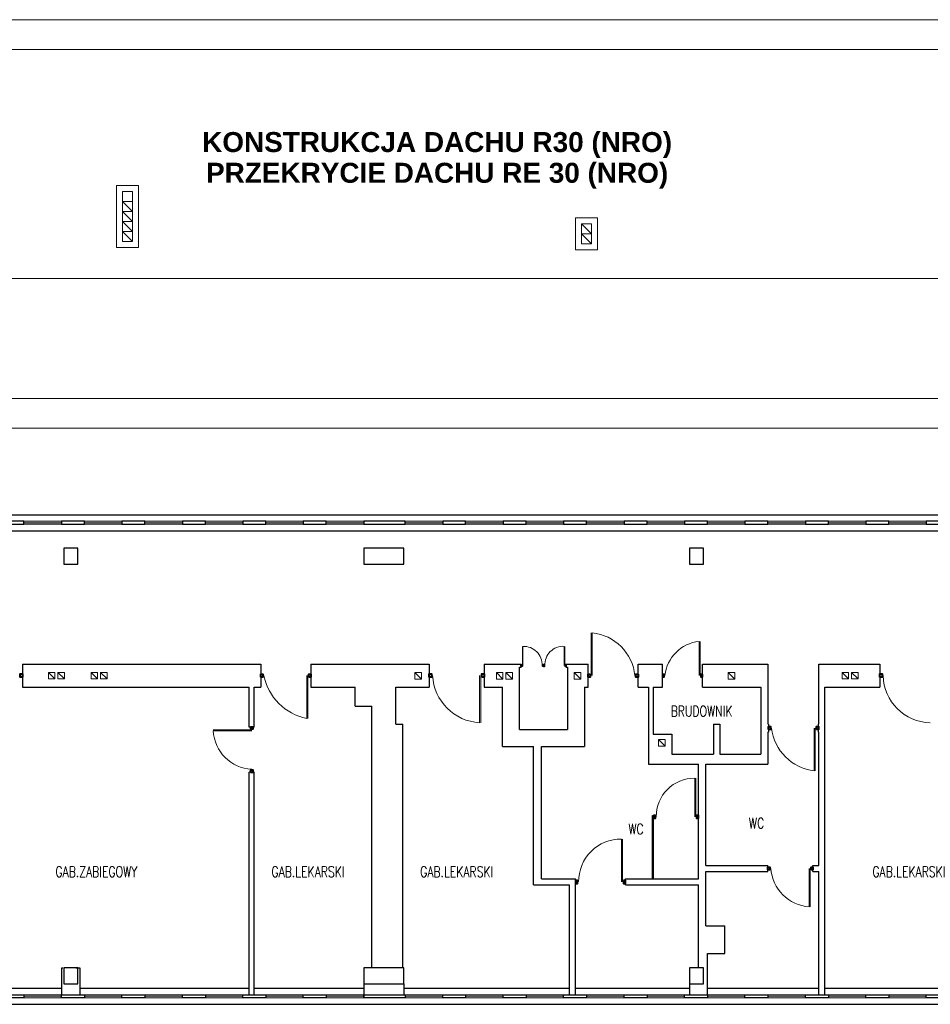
# Model space of a CAD drawing. Header units: millimetres. Extents: x 6612728327 to 6612744462, y 5733542327 to 5733552841.
# Tile 88 of 123: x 6612740451 to 6612742274, y 5733544227 to 5733546198. Entities that reach past the tile are written whole.
import ezdxf

# ---------------------------------------------------------------- set-up
doc = ezdxf.new("R2010")
doc.units = ezdxf.units.MM
doc.header["$MEASUREMENT"] = 0
for name, color, linetype in [('!!!!_SCIANY GRUBE', 7, 'Continuous'), ('_ATECHN-MEDYCZ.', 7, 'Continuous'), ('inw_STOLARKA', 7, 'Continuous'), ('inw_STOLARKAOKIENNA', 7, 'Continuous'), ('inw_Went.graw.', 7, 'Continuous'), ('inw_WIDOK', 7, 'Continuous'), ('L_WIDOKOWE', 7, 'Continuous')]:
    doc.layers.add(name, color=color, linetype=linetype)
doc.styles.add('GENERATED_STYLE_5', font='arialbd_0.ttf')

msp = doc.modelspace()

# ---------------------------------------------------------------- linework, layer by layer
at = {"layer": '!!!!_SCIANY GRUBE', "color": 7, "lineweight": 30}
for p, q in [((6612740456.516491, 5733544907.844683), (6612740933.516492, 5733544907.844683)), ((6612740456.516491, 5733544907.844683), (6612740456.516491, 5733544861.844683)), ((6612740933.516492, 5733544907.844683), (6612740933.516492, 5733544861.844683)), ((6612741033.516492, 5733544907.844683), (6612741270.516492, 5733544907.844683)), ((6612741033.516492, 5733544907.844683), (6612741033.516492, 5733544861.844683)), ((6612741270.516492, 5733544907.844683), (6612741270.516492, 5733544861.844683)), ((6612741380.516492, 5733544907.844683), (6612741451.516492, 5733544907.844683)), ((6612741380.516492, 5733544907.844683), (6612741380.516492, 5733544861.844683)), ((6612741451.516492, 5733544907.844683), (6612741454.516492, 5733544907.844683)), ((6612741451.516492, 5733544776.844683), (6612741451.516492, 5733544901.844683)), ((6612741451.516492, 5733544901.844683), (6612741454.516492, 5733544901.844683)), ((6612741454.516492, 5733544907.844683), (6612741454.516492, 5733544901.844683)), ((6612741544.516493, 5733544907.844683), (6612741547.516493, 5733544907.844683)), ((6612741544.516493, 5733544907.844683), (6612741544.516493, 5733544901.844683)), ((6612741544.516493, 5733544901.844683), (6612741547.516493, 5733544901.844683)), ((6612741547.516493, 5733544907.844683), (6612741588.516493, 5733544907.844683)), ((6612741547.516493, 5733544901.844683), (6612741547.516493, 5733544776.844683)), ((6612741588.516493, 5733544861.844683), (6612741588.516493, 5733544907.844683)), ((6612741688.516493, 5733544907.844683), (6612741737.516493, 5733544907.844683)), ((6612741688.516493, 5733544861.844683), (6612741688.516493, 5733544907.844683)), ((6612741737.516493, 5733544861.844683), (6612741737.516493, 5733544907.844683)), ((6612741817.516493, 5733544907.844683), (6612741948.516493, 5733544907.844683)), ((6612741817.516493, 5733544861.844683), (6612741817.516493, 5733544907.844683)), ((6612741948.516493, 5733544907.844683), (6612741948.516493, 5733544787.844683)), ((6612742050.516493, 5733544907.844683), (6612742172.516493, 5733544907.844683)), ((6612742050.516493, 5733544787.844683), (6612742050.516493, 5733544907.844683)), ((6612742172.516493, 5733544907.844683), (6612742172.516493, 5733544861.844683)), ((6612740456.516491, 5733544861.844683), (6612740910.516492, 5733544861.844683)), ((6612740910.516492, 5733544781.844683), (6612740910.516492, 5733544861.844683)), ((6612740920.516492, 5733544861.844683), (6612740933.516492, 5733544861.844683)), ((6612740920.516492, 5733544781.844683), (6612740920.516492, 5733544861.844683)), ((6612741033.516492, 5733544861.844683), (6612741122.516492, 5733544861.844683)), ((6612741122.516492, 5733544823.844683), (6612741122.516492, 5733544861.844683)), ((6612741203.516492, 5733544861.844683), (6612741270.516492, 5733544861.844683)), ((6612741203.516492, 5733544787.844683), (6612741203.516492, 5733544861.844683)), ((6612741380.516492, 5733544861.844683), (6612741417.516492, 5733544861.844683)), ((6612741417.516492, 5733544742.844683), (6612741417.516492, 5733544861.844683)), ((6612741581.516493, 5733544861.844683), (6612741588.516493, 5733544861.844683)), ((6612741581.516493, 5733544861.844683), (6612741581.516493, 5733544742.844683)), ((6612741688.516493, 5733544861.844683), (6612741709.516493, 5733544861.844683)), ((6612741709.516493, 5733544861.844683), (6612741709.516493, 5733544707.844683)), ((6612741718.516493, 5733544861.844683), (6612741737.516493, 5733544861.844683)), ((6612741718.516493, 5733544861.844683), (6612741718.516493, 5733544767.844683)), ((6612741817.516493, 5733544861.844683), (6612741934.516493, 5733544861.844683)), ((6612741934.516493, 5733544861.844683), (6612741934.516493, 5733544727.844683)), ((6612742062.516493, 5733544861.844683), (6612742172.516493, 5733544861.844683)), ((6612742062.516493, 5733544245.844682), (6612742062.516493, 5733544861.844683)), ((6612741122.516492, 5733544823.844683), (6612741155.516492, 5733544823.844683)), ((6612741155.516492, 5733544299.844682), (6612741155.516492, 5733544823.844683)), ((6612740920.516492, 5733544781.844683), (6612740910.516492, 5733544781.844683)), ((6612741203.516492, 5733544787.844683), (6612741217.516492, 5733544787.844683)), ((6612741217.516492, 5733544299.844682), (6612741217.516492, 5733544787.844683)), ((6612741451.516492, 5733544776.844683), (6612741547.516493, 5733544776.844683)), ((6612741839.516493, 5733544787.844683), (6612741839.516493, 5733544727.844683)), ((6612741839.516493, 5733544787.844683), (6612741852.516493, 5733544787.844683)), ((6612741852.516493, 5733544787.844683), (6612741852.516493, 5733544727.844683)), ((6612741949.516493, 5733544787.844683), (6612741948.516493, 5733544787.844683)), ((6612741949.516493, 5733544787.844683), (6612741949.516493, 5733544771.844683)), ((6612742049.516493, 5733544771.844683), (6612742049.516493, 5733544787.844683)), ((6612742050.516493, 5733544787.844683), (6612742049.516493, 5733544787.844683)), ((6612741718.516493, 5733544767.844683), (6612741756.516493, 5733544767.844683)), ((6612741756.516493, 5733544767.844683), (6612741756.516493, 5733544727.844683)), ((6612741948.516493, 5733544771.844683), (6612741948.516493, 5733544707.844683)), ((6612741949.516493, 5733544771.844683), (6612741948.516493, 5733544771.844683)), ((6612742050.516493, 5733544771.844683), (6612742049.516493, 5733544771.844683)), ((6612742050.516493, 5733544504.844682), (6612742050.516493, 5733544771.844683)), ((6612741417.516492, 5733544742.844683), (6612741479.516493, 5733544742.844683)), ((6612741479.516493, 5733544465.844682), (6612741479.516493, 5733544742.844683)), ((6612741495.516493, 5733544742.844683), (6612741581.516493, 5733544742.844683)), ((6612741495.516493, 5733544477.844682), (6612741495.516493, 5733544742.844683)), ((6612741756.516493, 5733544727.844683), (6612741839.516493, 5733544727.844683)), ((6612741852.516493, 5733544727.844683), (6612741934.516493, 5733544727.844683)), ((6612741709.516493, 5733544707.844683), (6612741809.516493, 5733544707.844683)), ((6612741809.516493, 5733544477.844682), (6612741809.516493, 5733544707.844683)), ((6612741824.516493, 5733544504.844682), (6612741824.516493, 5733544707.844683)), ((6612741824.516493, 5733544707.844683), (6612741948.516493, 5733544707.844683)), ((6612740910.516492, 5733544245.844682), (6612740910.516492, 5733544691.844683)), ((6612740920.516492, 5733544691.844683), (6612740910.516492, 5733544691.844683)), ((6612740920.516492, 5733544245.844682), (6612740920.516492, 5733544691.844683)), ((6612741824.516493, 5733544504.844682), (6612741948.516493, 5733544504.844682)), ((6612741948.516493, 5733544492.844682), (6612741948.516493, 5733544504.844682)), ((6612742038.516493, 5733544504.844682), (6612742050.516493, 5733544504.844682)), ((6612742038.516493, 5733544492.844682), (6612742038.516493, 5733544504.844682)), ((6612741824.516493, 5733544383.844682), (6612741824.516493, 5733544492.844682)), ((6612741824.516493, 5733544492.844682), (6612741948.516493, 5733544492.844682)), ((6612742038.516493, 5733544492.844682), (6612742050.516493, 5733544492.844682)), ((6612742050.516493, 5733544245.844682), (6612742050.516493, 5733544492.844682)), ((6612741479.516493, 5733544465.844682), (6612741551.516493, 5733544465.844682)), ((6612741495.516493, 5733544477.844682), (6612741563.516493, 5733544477.844682)), ((6612741551.516493, 5733544245.844682), (6612741551.516493, 5733544465.844682)), ((6612741563.516493, 5733544245.844682), (6612741563.516493, 5733544477.844682)), ((6612741663.516493, 5733544477.844682), (6612741809.516493, 5733544477.844682)), ((6612741663.516493, 5733544465.844682), (6612741663.516493, 5733544477.844682)), ((6612741663.516493, 5733544465.844682), (6612741809.516493, 5733544465.844682)), ((6612741809.516493, 5733544299.844682), (6612741809.516493, 5733544465.844682)), ((6612741824.516493, 5733544383.844682), (6612741862.516493, 5733544383.844682)), ((6612741862.516493, 5733544328.844682), (6612741862.516493, 5733544383.844682)), ((6612741827.516493, 5733544245.844682), (6612741827.516493, 5733544328.844682)), ((6612741827.516493, 5733544328.844682), (6612741862.516493, 5733544328.844682)), ((6612741791.516493, 5733544267.844682), (6612741791.516493, 5733544245.844682))]:
    msp.add_line(p, q, dxfattribs=at)
at = {"layer": '!!!!_SCIANY GRUBE', "color": 7, "lineweight": 30, "flags": 128}
for points in [[(6612740413.516491, 5733545187.844683), (6612740459.516491, 5733545187.844683), (6612740459.516491, 5733545193.844683), (6612740413.516491, 5733545193.844683)], [(6612740534.516491, 5733545187.844683), (6612740580.516491, 5733545187.844683), (6612740580.516491, 5733545193.844683), (6612740534.516491, 5733545193.844683)], [(6612740655.516491, 5733545187.844683), (6612740701.516491, 5733545187.844683), (6612740701.516491, 5733545193.844683), (6612740655.516491, 5733545193.844683)], [(6612740776.516491, 5733545187.844683), (6612740822.516491, 5733545187.844683), (6612740822.516491, 5733545193.844683), (6612740776.516491, 5733545193.844683)], [(6612740897.516492, 5733545187.844683), (6612740943.516492, 5733545187.844683), (6612740943.516492, 5733545193.844683), (6612740897.516492, 5733545193.844683)], [(6612741018.516492, 5733545187.844683), (6612741064.516492, 5733545187.844683), (6612741064.516492, 5733545193.844683), (6612741018.516492, 5733545193.844683)], [(6612741139.516492, 5733545187.844683), (6612741222.516492, 5733545187.844683), (6612741222.516492, 5733545193.844683), (6612741139.516492, 5733545193.844683)], [(6612741297.516492, 5733545187.844683), (6612741343.516492, 5733545187.844683), (6612741343.516492, 5733545193.844683), (6612741297.516492, 5733545193.844683)], [(6612741418.516492, 5733545187.844683), (6612741464.516493, 5733545187.844683), (6612741464.516493, 5733545193.844683), (6612741418.516492, 5733545193.844683)], [(6612741539.516493, 5733545187.844683), (6612741585.516493, 5733545187.844683), (6612741585.516493, 5733545193.844683), (6612741539.516493, 5733545193.844683)], [(6612741660.516493, 5733545187.844683), (6612741706.516493, 5733545187.844683), (6612741706.516493, 5733545193.844683), (6612741660.516493, 5733545193.844683)], [(6612741781.516493, 5733545187.844683), (6612741827.516493, 5733545187.844683), (6612741827.516493, 5733545193.844683), (6612741781.516493, 5733545193.844683)], [(6612741902.516493, 5733545187.844683), (6612741948.516493, 5733545187.844683), (6612741948.516493, 5733545193.844683), (6612741902.516493, 5733545193.844683)], [(6612742023.516493, 5733545187.844683), (6612742069.516493, 5733545187.844683), (6612742069.516493, 5733545193.844683), (6612742023.516493, 5733545193.844683)], [(6612742144.516493, 5733545187.844683), (6612742190.516493, 5733545187.844683), (6612742190.516493, 5733545193.844683), (6612742144.516493, 5733545193.844683)], [(6612742265.516494, 5733545187.844683), (6612742311.516494, 5733545187.844683), (6612742311.516494, 5733545193.844683), (6612742265.516494, 5733545193.844683)], [(6612740539.516491, 5733545107.844683), (6612740567.516491, 5733545107.844683), (6612740567.516491, 5733545139.844683), (6612740539.516491, 5733545139.844683)], [(6612740539.516491, 5733545107.844683), (6612740567.516491, 5733545107.844683), (6612740567.516491, 5733545139.844683), (6612740539.516491, 5733545139.844683)], [(6612741139.516492, 5733545107.844683), (6612741219.516492, 5733545107.844683), (6612741219.516492, 5733545139.844683), (6612741139.516492, 5733545139.844683)], [(6612741139.516492, 5733545107.844683), (6612741219.516492, 5733545107.844683), (6612741219.516492, 5733545139.844683), (6612741139.516492, 5733545139.844683)], [(6612741791.516493, 5733545107.844683), (6612741819.516493, 5733545107.844683), (6612741819.516493, 5733545139.844683), (6612741791.516493, 5733545139.844683)], [(6612741791.516493, 5733545107.844683), (6612741819.516493, 5733545107.844683), (6612741819.516493, 5733545139.844683), (6612741791.516493, 5733545139.844683)], [(6612740539.516491, 5733544267.844682), (6612740567.516491, 5733544267.844682), (6612740567.516491, 5733544299.844682), (6612740539.516491, 5733544299.844682)], [(6612740539.516491, 5733544267.844682), (6612740567.516491, 5733544267.844682), (6612740567.516491, 5733544299.844682), (6612740539.516491, 5733544299.844682)], [(6612741139.516492, 5733544267.844682), (6612741219.516492, 5733544267.844682), (6612741219.516492, 5733544299.844682), (6612741139.516492, 5733544299.844682)], [(6612741139.516492, 5733544267.844682), (6612741219.516492, 5733544267.844682), (6612741219.516492, 5733544299.844682), (6612741139.516492, 5733544299.844682)], [(6612741791.516493, 5733544267.844682), (6612741819.516493, 5733544267.844682), (6612741819.516493, 5733544299.844682), (6612741791.516493, 5733544299.844682)], [(6612741791.516493, 5733544267.844682), (6612741819.516493, 5733544267.844682), (6612741819.516493, 5733544299.844682), (6612741791.516493, 5733544299.844682)], [(6612740413.516491, 5733544245.844682), (6612740459.516491, 5733544245.844682), (6612740459.516491, 5733544239.844682), (6612740413.516491, 5733544239.844682)], [(6612740534.516491, 5733544245.844682), (6612740580.516491, 5733544245.844682), (6612740580.516491, 5733544239.844682), (6612740534.516491, 5733544239.844682)], [(6612740655.516491, 5733544245.844682), (6612740701.516491, 5733544245.844682), (6612740701.516491, 5733544239.844682), (6612740655.516491, 5733544239.844682)], [(6612740776.516491, 5733544245.844682), (6612740822.516491, 5733544245.844682), (6612740822.516491, 5733544239.844682), (6612740776.516491, 5733544239.844682)], [(6612740897.516492, 5733544245.844682), (6612740943.516492, 5733544245.844682), (6612740943.516492, 5733544239.844682), (6612740897.516492, 5733544239.844682)], [(6612741018.516492, 5733544245.844682), (6612741064.516492, 5733544245.844682), (6612741064.516492, 5733544239.844682), (6612741018.516492, 5733544239.844682)], [(6612741139.516492, 5733544245.844682), (6612741222.516492, 5733544245.844682), (6612741222.516492, 5733544239.844682), (6612741139.516492, 5733544239.844682)], [(6612741297.516492, 5733544245.844682), (6612741343.516492, 5733544245.844682), (6612741343.516492, 5733544239.844682), (6612741297.516492, 5733544239.844682)], [(6612741418.516492, 5733544245.844682), (6612741464.516493, 5733544245.844682), (6612741464.516493, 5733544239.844682), (6612741418.516492, 5733544239.844682)], [(6612741539.516493, 5733544245.844682), (6612741585.516493, 5733544245.844682), (6612741585.516493, 5733544239.844682), (6612741539.516493, 5733544239.844682)], [(6612741660.516493, 5733544245.844682), (6612741706.516493, 5733544245.844682), (6612741706.516493, 5733544239.844682), (6612741660.516493, 5733544239.844682)], [(6612741781.516493, 5733544245.844682), (6612741827.516493, 5733544245.844682), (6612741827.516493, 5733544239.844682), (6612741781.516493, 5733544239.844682)], [(6612741902.516493, 5733544245.844682), (6612741948.516493, 5733544245.844682), (6612741948.516493, 5733544239.844682), (6612741902.516493, 5733544239.844682)], [(6612742023.516493, 5733544245.844682), (6612742069.516493, 5733544245.844682), (6612742069.516493, 5733544239.844682), (6612742023.516493, 5733544239.844682)], [(6612742144.516493, 5733544245.844682), (6612742190.516493, 5733544245.844682), (6612742190.516493, 5733544239.844682), (6612742144.516493, 5733544239.844682)], [(6612742265.516494, 5733544245.844682), (6612742311.516494, 5733544245.844682), (6612742311.516494, 5733544239.844682), (6612742265.516494, 5733544239.844682)]]:
    msp.add_lwpolyline(points, close=True, dxfattribs=at)
at = {"layer": 'inw_STOLARKA', "color": 7, "lineweight": 18}
for p, q in [((6612741594.638942, 5733544884.844683), (6612741594.638942, 5733544970.558969)), ((6612741596.679758, 5733544884.844683), (6612741596.679758, 5733544970.558969)), ((6612741810.985881, 5733544884.844683), (6612741810.985881, 5733544953.416111)), ((6612741812.618534, 5733544884.844683), (6612741812.618534, 5733544953.416111)), ((6612741457.271594, 5733544904.844683), (6612741457.271594, 5733544943.416111)), ((6612741458.189961, 5733544904.844683), (6612741458.189961, 5733544943.416111)), ((6612741540.843023, 5733544904.844683), (6612741540.843023, 5733544943.416111)), ((6612741541.761391, 5733544904.844683), (6612741541.761391, 5733544943.416111)), ((6612741025.353227, 5733544884.844683), (6612741025.353227, 5733544799.130397)), ((6612741027.394043, 5733544884.844683), (6612741027.394043, 5733544799.130397)), ((6612741371.536901, 5733544884.844683), (6612741371.536901, 5733544790.558969)), ((6612741373.781798, 5733544884.844683), (6612741373.781798, 5733544790.558969)), ((6612740915.516492, 5733544776.334478), (6612740838.373634, 5733544776.334478)), ((6612742041.353228, 5733544779.844683), (6612742041.353228, 5733544694.130397)), ((6612742043.394044, 5733544779.844683), (6612742043.394044, 5733544694.130397)), ((6612740915.516492, 5733544774.497744), (6612740838.373634, 5733544774.497744)), ((6612741802.169554, 5733544602.196723), (6612741802.169554, 5733544679.339581)), ((6612741804.006289, 5733544602.196723), (6612741804.006289, 5733544679.339581)), ((6612741655.353228, 5733544471.844682), (6612741655.353228, 5733544557.558968)), ((6612741657.394044, 5733544471.844682), (6612741657.394044, 5733544557.558968)), ((6612742031.169555, 5733544498.844682), (6612742031.169555, 5733544421.701825)), ((6612742033.006289, 5733544498.844682), (6612742033.006289, 5733544421.701825))]:
    msp.add_line(p, q, dxfattribs=at)
at = {"layer": 'inw_STOLARKA', "color": 7, "lineweight": 40, "flags": 128}
for points in [[(6612741456.353227, 5733544906.222234), (6612741456.353227, 5733544903.467132), (6612741454.516492, 5733544903.467132), (6612741454.516492, 5733544906.222234)], [(6612741499.516493, 5733544906.222234), (6612741499.516493, 5733544903.467132), (6612741497.679758, 5733544903.467132), (6612741497.679758, 5733544906.222234)], [(6612741499.516493, 5733544906.222234), (6612741499.516493, 5733544903.467132), (6612741501.353227, 5733544903.467132), (6612741501.353227, 5733544906.222234)], [(6612741542.679758, 5733544906.222234), (6612741542.679758, 5733544903.467132), (6612741544.516493, 5733544903.467132), (6612741544.516493, 5733544906.222234)], [(6612740456.516491, 5733544888.212029), (6612740456.516491, 5733544881.477336), (6612740452.026695, 5733544881.477336), (6612740452.026695, 5733544888.212029)], [(6612740933.516492, 5733544881.783458), (6612740933.516492, 5733544887.905907), (6612740937.598125, 5733544887.905907), (6612740937.598125, 5733544881.783458)], [(6612741029.434859, 5733544881.783458), (6612741029.434859, 5733544887.905907), (6612741033.516492, 5733544887.905907), (6612741033.516492, 5733544881.783458)], [(6612741270.516492, 5733544881.477336), (6612741270.516492, 5733544888.212029), (6612741275.006289, 5733544888.212029), (6612741275.006289, 5733544881.477336)], [(6612741376.026696, 5733544881.477336), (6612741376.026696, 5733544888.212029), (6612741380.516492, 5733544888.212029), (6612741380.516492, 5733544881.477336)], [(6612741592.598125, 5733544887.905907), (6612741592.598125, 5733544881.783458), (6612741588.516493, 5733544881.783458), (6612741588.516493, 5733544887.905907)], [(6612741688.516493, 5733544887.905907), (6612741688.516493, 5733544881.783458), (6612741684.43486, 5733544881.783458), (6612741684.43486, 5733544887.905907)], [(6612741737.516493, 5733544887.293662), (6612741737.516493, 5733544882.395703), (6612741740.781799, 5733544882.395703), (6612741740.781799, 5733544887.293662)], [(6612741814.251186, 5733544887.293662), (6612741814.251186, 5733544882.395703), (6612741817.516493, 5733544882.395703), (6612741817.516493, 5733544887.293662)], [(6612742172.516493, 5733544881.477336), (6612742172.516493, 5733544888.212029), (6612742177.006289, 5733544888.212029), (6612742177.006289, 5733544881.477336)], [(6612740912.76139, 5733544778.171213), (6612740918.271593, 5733544778.171213), (6612740918.271593, 5733544781.844683), (6612740912.76139, 5733544781.844683)], [(6612741949.516493, 5733544776.783458), (6612741949.516493, 5733544782.905907), (6612741953.598125, 5733544782.905907), (6612741953.598125, 5733544776.783458)], [(6612742045.43486, 5733544776.783458), (6612742045.43486, 5733544782.905907), (6612742049.516493, 5733544782.905907), (6612742049.516493, 5733544776.783458)], [(6612740912.76139, 5733544691.844683), (6612740918.271593, 5733544691.844683), (6612740918.271593, 5733544695.518152), (6612740912.76139, 5733544695.518152)], [(6612741719.516493, 5733544604.951825), (6612741719.516493, 5733544599.441622), (6612741723.189962, 5733544599.441622), (6612741723.189962, 5733544604.951825)], [(6612741805.843023, 5733544604.951825), (6612741805.843023, 5733544599.441622), (6612741809.516493, 5733544599.441622), (6612741809.516493, 5733544604.951825)], [(6612741948.516493, 5733544496.089581), (6612741948.516493, 5733544501.599784), (6612741952.189962, 5733544501.599784), (6612741952.189962, 5733544496.089581)], [(6612742034.843023, 5733544496.089581), (6612742034.843023, 5733544501.599784), (6612742038.516493, 5733544501.599784), (6612742038.516493, 5733544496.089581)], [(6612741563.516493, 5733544474.905907), (6612741563.516493, 5733544468.783458), (6612741567.598125, 5733544468.783458), (6612741567.598125, 5733544474.905907)], [(6612741659.43486, 5733544474.905907), (6612741659.43486, 5733544468.783458), (6612741663.516493, 5733544468.783458), (6612741663.516493, 5733544474.905907)]]:
    msp.add_lwpolyline(points, close=True, dxfattribs=at)
at = {"layer": 'inw_STOLARKA', "color": 7, "lineweight": 18}
for centre, radius, start, end in [((6612741586.339207, 5733544874.504131), 96.609827, 6.144201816, 83.855798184), ((6612741819.110541, 5733544876.720022), 77.125225, 96.046930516, 173.953069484), ((6612741459.407622, 5733544906.062343), 37.37361, 358.133116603, 91.866883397), ((6612741538.638065, 5733544907.049641), 36.433255, 86.530316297, 183.469683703), ((6612741046.724906, 5733544906.216362), 109.197769, 191.28635714, 258.71364286), ((6612741376.939602, 5733544890.247384), 99.83471, 183.102419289, 266.897580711), ((6612742275.621816, 5733544886.929597), 96.393179, 181.239366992, 268.760633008), ((6612742052.597059, 5733544791.088514), 97.60789, 186.614805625, 263.385194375), ((6612740919.178162, 5733544778.159414), 80.88745, 182.594721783, 267.405278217), ((6612741801.286378, 5733544603.0799), 76.264795, 89.336639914, 180.663360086), ((6612741654.243102, 5733544472.954807), 84.611444, 89.24811427, 180.75188573), ((6612742038.601271, 5733544506.276399), 84.900465, 185.021975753, 264.978024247)]:
    msp.add_arc(centre, radius, start, end, dxfattribs=at)
at = {"layer": 'inw_STOLARKAOKIENNA', "color": 7, "lineweight": 18}
for p, q in [((6612740459.516491, 5733545193.844683), (6612740534.516491, 5733545193.844683)), ((6612740459.516491, 5733545190.844683), (6612740534.516491, 5733545190.844683)), ((6612740580.516491, 5733545193.844683), (6612740655.516491, 5733545193.844683)), ((6612740580.516491, 5733545190.844683), (6612740655.516491, 5733545190.844683)), ((6612740701.516491, 5733545193.844683), (6612740776.516491, 5733545193.844683)), ((6612740701.516491, 5733545190.844683), (6612740776.516491, 5733545190.844683)), ((6612740822.516491, 5733545193.844683), (6612740897.516492, 5733545193.844683)), ((6612740822.516491, 5733545190.844683), (6612740897.516492, 5733545190.844683)), ((6612740943.516492, 5733545193.844683), (6612741018.516492, 5733545193.844683)), ((6612740943.516492, 5733545190.844683), (6612741018.516492, 5733545190.844683)), ((6612741064.516492, 5733545193.844683), (6612741139.516492, 5733545193.844683)), ((6612741064.516492, 5733545190.844683), (6612741139.516492, 5733545190.844683)), ((6612741222.516492, 5733545193.844683), (6612741297.516492, 5733545193.844683)), ((6612741222.516492, 5733545190.844683), (6612741297.516492, 5733545190.844683)), ((6612741343.516492, 5733545193.844683), (6612741418.516492, 5733545193.844683)), ((6612741343.516492, 5733545190.844683), (6612741418.516492, 5733545190.844683)), ((6612741464.516493, 5733545193.844683), (6612741539.516493, 5733545193.844683)), ((6612741464.516493, 5733545190.844683), (6612741539.516493, 5733545190.844683)), ((6612741585.516493, 5733545193.844683), (6612741660.516493, 5733545193.844683)), ((6612741585.516493, 5733545190.844683), (6612741660.516493, 5733545190.844683)), ((6612741706.516493, 5733545193.844683), (6612741781.516493, 5733545193.844683)), ((6612741706.516493, 5733545190.844683), (6612741781.516493, 5733545190.844683)), ((6612741827.516493, 5733545193.844683), (6612741902.516493, 5733545193.844683)), ((6612741827.516493, 5733545190.844683), (6612741902.516493, 5733545190.844683)), ((6612741948.516493, 5733545193.844683), (6612742023.516493, 5733545193.844683)), ((6612741948.516493, 5733545190.844683), (6612742023.516493, 5733545190.844683)), ((6612742069.516493, 5733545193.844683), (6612742144.516493, 5733545193.844683)), ((6612742069.516493, 5733545190.844683), (6612742144.516493, 5733545190.844683)), ((6612742190.516493, 5733545193.844683), (6612742265.516494, 5733545193.844683)), ((6612742190.516493, 5733545190.844683), (6612742265.516494, 5733545190.844683)), ((6612740459.516491, 5733545187.844683), (6612740534.516491, 5733545187.844683)), ((6612740580.516491, 5733545187.844683), (6612740655.516491, 5733545187.844683)), ((6612740701.516491, 5733545187.844683), (6612740776.516491, 5733545187.844683)), ((6612740822.516491, 5733545187.844683), (6612740897.516492, 5733545187.844683)), ((6612740943.516492, 5733545187.844683), (6612741018.516492, 5733545187.844683)), ((6612741064.516492, 5733545187.844683), (6612741139.516492, 5733545187.844683)), ((6612741222.516492, 5733545187.844683), (6612741297.516492, 5733545187.844683)), ((6612741343.516492, 5733545187.844683), (6612741418.516492, 5733545187.844683)), ((6612741464.516493, 5733545187.844683), (6612741539.516493, 5733545187.844683)), ((6612741585.516493, 5733545187.844683), (6612741660.516493, 5733545187.844683)), ((6612741706.516493, 5733545187.844683), (6612741781.516493, 5733545187.844683)), ((6612741827.516493, 5733545187.844683), (6612741902.516493, 5733545187.844683)), ((6612741948.516493, 5733545187.844683), (6612742023.516493, 5733545187.844683)), ((6612742069.516493, 5733545187.844683), (6612742144.516493, 5733545187.844683)), ((6612742190.516493, 5733545187.844683), (6612742265.516494, 5733545187.844683)), ((6612740459.516491, 5733544245.844682), (6612740534.516491, 5733544245.844682)), ((6612740459.516491, 5733544242.844682), (6612740534.516491, 5733544242.844682)), ((6612740580.516491, 5733544245.844682), (6612740655.516491, 5733544245.844682)), ((6612740580.516491, 5733544242.844682), (6612740655.516491, 5733544242.844682)), ((6612740701.516491, 5733544245.844682), (6612740776.516491, 5733544245.844682)), ((6612740701.516491, 5733544242.844682), (6612740776.516491, 5733544242.844682)), ((6612740822.516491, 5733544245.844682), (6612740897.516492, 5733544245.844682)), ((6612740822.516491, 5733544242.844682), (6612740897.516492, 5733544242.844682)), ((6612740943.516492, 5733544245.844682), (6612741018.516492, 5733544245.844682)), ((6612740943.516492, 5733544242.844682), (6612741018.516492, 5733544242.844682)), ((6612741064.516492, 5733544245.844682), (6612741139.516492, 5733544245.844682)), ((6612741064.516492, 5733544242.844682), (6612741139.516492, 5733544242.844682)), ((6612741222.516492, 5733544245.844682), (6612741297.516492, 5733544245.844682)), ((6612741222.516492, 5733544242.844682), (6612741297.516492, 5733544242.844682)), ((6612741343.516492, 5733544245.844682), (6612741418.516492, 5733544245.844682)), ((6612741343.516492, 5733544242.844682), (6612741418.516492, 5733544242.844682)), ((6612741464.516493, 5733544245.844682), (6612741539.516493, 5733544245.844682)), ((6612741464.516493, 5733544242.844682), (6612741539.516493, 5733544242.844682)), ((6612741585.516493, 5733544245.844682), (6612741660.516493, 5733544245.844682)), ((6612741585.516493, 5733544242.844682), (6612741660.516493, 5733544242.844682)), ((6612741706.516493, 5733544245.844682), (6612741781.516493, 5733544245.844682)), ((6612741706.516493, 5733544242.844682), (6612741781.516493, 5733544242.844682)), ((6612741827.516493, 5733544245.844682), (6612741902.516493, 5733544245.844682)), ((6612741827.516493, 5733544242.844682), (6612741902.516493, 5733544242.844682)), ((6612741948.516493, 5733544245.844682), (6612742023.516493, 5733544245.844682)), ((6612741948.516493, 5733544242.844682), (6612742023.516493, 5733544242.844682)), ((6612742069.516493, 5733544245.844682), (6612742144.516493, 5733544245.844682)), ((6612742069.516493, 5733544242.844682), (6612742144.516493, 5733544242.844682)), ((6612742190.516493, 5733544245.844682), (6612742265.516494, 5733544245.844682)), ((6612742190.516493, 5733544242.844682), (6612742265.516494, 5733544242.844682)), ((6612740459.516491, 5733544239.844682), (6612740534.516491, 5733544239.844682)), ((6612740580.516491, 5733544239.844682), (6612740655.516491, 5733544239.844682)), ((6612740701.516491, 5733544239.844682), (6612740776.516491, 5733544239.844682)), ((6612740822.516491, 5733544239.844682), (6612740897.516492, 5733544239.844682)), ((6612740943.516492, 5733544239.844682), (6612741018.516492, 5733544239.844682)), ((6612741064.516492, 5733544239.844682), (6612741139.516492, 5733544239.844682)), ((6612741222.516492, 5733544239.844682), (6612741297.516492, 5733544239.844682)), ((6612741343.516492, 5733544239.844682), (6612741418.516492, 5733544239.844682)), ((6612741464.516493, 5733544239.844682), (6612741539.516493, 5733544239.844682)), ((6612741585.516493, 5733544239.844682), (6612741660.516493, 5733544239.844682)), ((6612741706.516493, 5733544239.844682), (6612741781.516493, 5733544239.844682)), ((6612741827.516493, 5733544239.844682), (6612741902.516493, 5733544239.844682)), ((6612741948.516493, 5733544239.844682), (6612742023.516493, 5733544239.844682)), ((6612742069.516493, 5733544239.844682), (6612742144.516493, 5733544239.844682)), ((6612742190.516493, 5733544239.844682), (6612742265.516494, 5733544239.844682))]:
    msp.add_line(p, q, dxfattribs=at)
at = {"layer": 'inw_Went.graw.', "color": 7, "lineweight": 0}
for p, q in [((6612740676.516491, 5733545813.844684), (6612740656.516491, 5733545833.844684)), ((6612740676.516491, 5733545793.844684), (6612740656.516491, 5733545813.844684)), ((6612740676.516491, 5733545773.844684), (6612740656.516491, 5733545793.844684)), ((6612741595.666662, 5733545768.961067), (6612741575.666662, 5733545788.961067)), ((6612740676.516491, 5733545753.844684), (6612740656.516491, 5733545773.844684)), ((6612741595.666662, 5733545748.961067), (6612741575.666662, 5733545768.961067))]:
    msp.add_line(p, q, dxfattribs=at)
at = {"layer": 'inw_Went.graw.', "color": 7, "lineweight": 0, "flags": 128}
for points in [[(6612740676.516491, 5733545813.844684), (6612740656.516491, 5733545813.844684), (6612740656.516491, 5733545833.844684), (6612740676.516491, 5733545833.844684)], [(6612740676.516491, 5733545793.844684), (6612740656.516491, 5733545793.844684), (6612740656.516491, 5733545813.844684), (6612740676.516491, 5733545813.844684)], [(6612740676.516491, 5733545773.844684), (6612740656.516491, 5733545773.844684), (6612740656.516491, 5733545793.844684), (6612740676.516491, 5733545793.844684)], [(6612741595.666662, 5733545768.961067), (6612741575.666662, 5733545768.961067), (6612741575.666662, 5733545788.961067), (6612741595.666662, 5733545788.961067)], [(6612740676.516491, 5733545753.844684), (6612740656.516491, 5733545753.844684), (6612740656.516491, 5733545773.844684), (6612740676.516491, 5733545773.844684)], [(6612741595.666662, 5733545748.961067), (6612741575.666662, 5733545748.961067), (6612741575.666662, 5733545768.961067), (6612741595.666662, 5733545768.961067)]]:
    msp.add_lwpolyline(points, close=True, dxfattribs=at)
at = {"layer": 'inw_WIDOK', "color": 7, "lineweight": 30}
for p, q in [((6612739031.516489, 5733545206.844683), (6612743351.516495, 5733545206.844683)), ((6612739031.516489, 5733545174.844683), (6612743351.516495, 5733545174.844683)), ((6612741717.516493, 5733544604.844683), (6612741719.516493, 5733544604.844683)), ((6612741717.516493, 5733544477.844682), (6612741717.516493, 5733544604.844683)), ((6612741719.516493, 5733544477.844682), (6612741719.516493, 5733544604.844683)), ((6612740535.516491, 5733544245.844682), (6612740535.516491, 5733544299.844682)), ((6612740535.516491, 5733544299.844682), (6612740537.516491, 5733544299.844682)), ((6612740563.516491, 5733544299.844682), (6612740571.516491, 5733544299.844682)), ((6612740571.516491, 5733544299.844682), (6612740571.516491, 5733544245.844682)), ((6612741139.516492, 5733544267.844682), (6612741139.516492, 5733544239.844682)), ((6612741219.516492, 5733544267.844682), (6612741219.516492, 5733544245.844682)), ((6612740328.516491, 5733544258.844682), (6612740535.516491, 5733544258.844682)), ((6612740571.516491, 5733544258.844682), (6612740910.516492, 5733544258.844682)), ((6612740920.516492, 5733544258.844682), (6612741139.516492, 5733544258.844682)), ((6612741219.516492, 5733544258.844682), (6612741551.516493, 5733544258.844682)), ((6612741563.516493, 5733544258.844682), (6612741791.516493, 5733544258.844682)), ((6612741827.516493, 5733544258.844682), (6612742050.516493, 5733544258.844682)), ((6612742062.516493, 5733544258.844682), (6612742391.516494, 5733544258.844682)), ((6612738997.516489, 5733544226.844682), (6612743443.516495, 5733544226.844682))]:
    msp.add_line(p, q, dxfattribs=at)
at = {"layer": 'inw_WIDOK', "color": 7, "lineweight": 18, "flags": 128}
for points in [[(6612740508.28894, 5733544891.229347), (6612740521.28894, 5733544891.229347), (6612740521.28894, 5733544878.229347), (6612740508.28894, 5733544891.229347), (6612740508.28894, 5733544878.229347), (6612740521.28894, 5733544878.229347)], [(6612740527.28894, 5733544891.229347), (6612740540.28894, 5733544891.229347), (6612740540.28894, 5733544878.229347), (6612740527.28894, 5733544891.229347), (6612740527.28894, 5733544878.229347), (6612740540.28894, 5733544878.229347)], [(6612740593.892383, 5733544891.229347), (6612740606.892383, 5733544891.229347), (6612740606.892383, 5733544878.229347), (6612740593.892383, 5733544891.229347), (6612740593.892383, 5733544878.229347), (6612740606.892383, 5733544878.229347)], [(6612740612.892383, 5733544891.229347), (6612740625.892383, 5733544891.229347), (6612740625.892383, 5733544878.229347), (6612740612.892383, 5733544891.229347), (6612740612.892383, 5733544878.229347), (6612740625.892383, 5733544878.229347)], [(6612741241.858213, 5733544890.844683), (6612741254.858213, 5733544890.844683), (6612741254.858213, 5733544877.844683), (6612741241.858213, 5733544890.844683), (6612741241.858213, 5733544877.844683), (6612741254.858213, 5733544877.844683)], [(6612741241.858213, 5733544890.844683), (6612741254.858213, 5733544890.844683), (6612741254.858213, 5733544877.844683), (6612741241.858213, 5733544890.844683), (6612741241.858213, 5733544877.844683), (6612741254.858213, 5733544877.844683)], [(6612741405.025678, 5733544890.844683), (6612741418.025678, 5733544890.844683), (6612741418.025678, 5733544877.844683), (6612741405.025678, 5733544890.844683), (6612741405.025678, 5733544877.844683), (6612741418.025678, 5733544877.844683)], [(6612741424.025678, 5733544890.844683), (6612741437.025678, 5733544890.844683), (6612741437.025678, 5733544877.844683), (6612741424.025678, 5733544890.844683), (6612741424.025678, 5733544877.844683), (6612741437.025678, 5733544877.844683)], [(6612741560.877895, 5733544890.844683), (6612741573.877895, 5733544890.844683), (6612741573.877895, 5733544877.844683), (6612741560.877895, 5733544890.844683), (6612741560.877895, 5733544877.844683), (6612741573.877895, 5733544877.844683)], [(6612741869.109406, 5733544890.844683), (6612741882.109406, 5733544890.844683), (6612741882.109406, 5733544877.844683), (6612741869.109406, 5733544890.844683), (6612741869.109406, 5733544877.844683), (6612741882.109406, 5733544877.844683)], [(6612742096.842213, 5733544891.229347), (6612742109.842213, 5733544891.229347), (6612742109.842213, 5733544878.229347), (6612742096.842213, 5733544891.229347), (6612742096.842213, 5733544878.229347), (6612742109.842213, 5733544878.229347)], [(6612742115.842213, 5733544891.229347), (6612742128.842213, 5733544891.229347), (6612742128.842213, 5733544878.229347), (6612742115.842213, 5733544891.229347), (6612742115.842213, 5733544878.229347), (6612742128.842213, 5733544878.229347)], [(6612741729.516493, 5733544756.844683), (6612741742.516493, 5733544756.844683), (6612741742.516493, 5733544743.844683), (6612741729.516493, 5733544756.844683), (6612741729.516493, 5733544743.844683), (6612741742.516493, 5733544743.844683)]]:
    msp.add_lwpolyline(points, dxfattribs=at)
at = {"layer": 'L_WIDOKOWE', "color": 7, "lineweight": 18}
for p, q in [((6612742884.516495, 5733546197.844685), (6612739527.965014, 5733546197.844685)), ((6612742884.516495, 5733546137.844685), (6612739527.965014, 5733546137.844685)), ((6612740656.516491, 5733545853.844685), (6612740656.516491, 5733545753.844684)), ((6612740676.516491, 5733545853.844685), (6612740676.516491, 5733545753.844684)), ((6612741575.666662, 5733545788.961067), (6612741575.666662, 5733545748.961067)), ((6612741595.666662, 5733545788.961067), (6612741595.666662, 5733545748.961067)), ((6612743323.016495, 5733545679.844684), (6612739386.465014, 5733545679.844684)), ((6612742884.516495, 5733545439.844684), (6612739525.129635, 5733545439.844684)), ((6612742884.516495, 5733545379.844684), (6612739527.965014, 5733545379.844684))]:
    msp.add_line(p, q, dxfattribs=at)
at = {"layer": 'L_WIDOKOWE', "color": 7, "lineweight": 18, "flags": 128}
for points in [[(6612740644.516491, 5733545741.844684), (6612740688.516491, 5733545741.844684), (6612740688.516491, 5733545865.844685), (6612740644.516491, 5733545865.844685)], [(6612741563.666662, 5733545736.961067), (6612741607.666662, 5733545736.961067), (6612741607.666662, 5733545800.961068), (6612741563.666662, 5733545800.961068)]]:
    msp.add_lwpolyline(points, close=True, dxfattribs=at)
for points in [[(6612740676.516491, 5733545853.844685), (6612740656.516491, 5733545853.844685)], [(6612741595.666662, 5733545788.961067), (6612741575.666662, 5733545788.961067)], [(6612740676.516491, 5733545753.844684), (6612740656.516491, 5733545753.844684)], [(6612741595.666662, 5733545748.961067), (6612741575.666662, 5733545748.961067)]]:
    msp.add_lwpolyline(points, dxfattribs=at)

# ---------------------------------------------------------------- texts
at = {"color": 7, "lineweight": 30, "char_height": 21.16800003, "attachment_point": 7}
for s, insert in [('\\A1;{\\W0.750000x;\\pql;\\Ftxt.shx;BRUDOWNIK}', (6612741753.846075, 5733544803.166423)), ('\\A1;{\\W0.750000x;\\pql;\\Ftxt.shx;WC}', (6612741910.388896, 5733544578.850832)), ('\\A1;{\\W0.750000x;\\pql;\\Ftxt.shx;WC}', (6612741669.245094, 5733544567.113441)), ('\\A1;{\\W0.750000x;\\pql;\\Ftxt.shx;GAB.ZABIEGOWY}', (6612740522.44891, 5733544481.58127)), ('\\A1;{\\W0.750000x;\\pql;\\Ftxt.shx;GAB.LEKARSKI}', (6612740954.919266, 5733544481.58127)), ('\\A1;{\\W0.750000x;\\pql;\\Ftxt.shx;GAB.LEKARSKI}', (6612741252.57715, 5733544481.58127)), ('\\A1;{\\W0.750000x;\\pql;\\Ftxt.shx;GAB.LEKARSKI}', (6612742157.636765, 5733544481.58127))]:
    msp.add_mtext(s, dxfattribs=dict(at, insert=insert))
at = {"layer": '_ATECHN-MEDYCZ.', "color": 212, "lineweight": 211, "insert": (6612741286.379025, 5733545859.339535), "char_height": 40.00000006, "attachment_point": 8, "line_spacing_factor": 0.92221, "style": 'GENERATED_STYLE_5'}
msp.add_mtext('\\A1;{\\pqc;\\fArial|b1|i0|c238|p38;KONSTRUKCJA DACHU R30 (NRO)\\P\\pqc;\\fArial|b1|i0|c238|p38;PRZEKRYCIE DACHU RE 30\\fArial|b1|i0|c238|p38; (NRO)}', dxfattribs=at)

doc.saveas('drawing.dxf')
